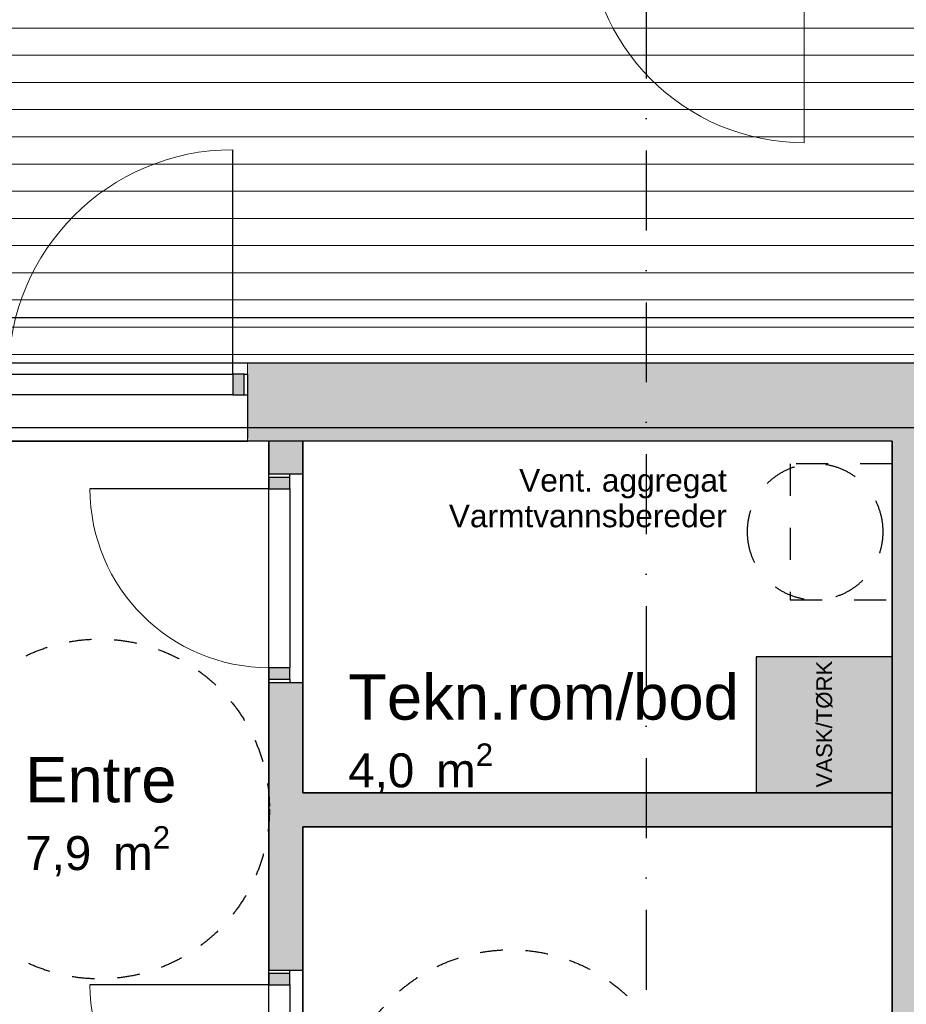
# Model space of a CAD drawing. Header units: millimetres. Extents: x 159314 to 204670, y 149478 to 189280.
# Tile 27 of 43: x 186683 to 190596, y 160348 to 164694. Entities that reach past the tile are written whole.
import ezdxf
from ezdxf.enums import TextEntityAlignment as Align

# ---------------------------------------------------------------- set-up
doc = ezdxf.new("R2010")
doc.units = ezdxf.units.MM
doc.header["$LTSCALE"] = 0.5
doc.header["$MEASUREMENT"] = 0
for name, pattern in [('Akselinje', [1500, 1000, -200, 100, -200]), ('PLINE', [0]), ('Prikk & stiplet', [1340.555525, 705.555534, -352.777767, 0, -282.222223]), ('Små Stiplet', [564.444444, 282.222222, -282.222222]), ('Stipling', [400, 200, -200])]:
    doc.linetypes.add(name, pattern=pattern)
for name, color, linetype in [('23-- Yttervegger (Skravur)(Nye konstruksjoner)', 7, 'Continuous'), ('23-- Yttervegger(Nye konstruksjoner)', 7, 'Continuous'), ('24-- Innervegger (Skravur)(Nye konstruksjoner)', 7, 'Continuous'), ('24-- Innervegger(Nye konstruksjoner)', 7, 'Continuous'), ('244- Vinduer_ dører_ foldevegger(Nye konstruksjoner)', 7, 'Continuous'), ('25-- Dekker(Nye konstruksjoner)', 7, 'Continuous'), ('251- Frittbærende dekker(Nye konstruksjoner)', 7, 'Continuous'), ('26-- Yttertak(Nye konstruksjoner)', 7, 'Continuous'), ('315- Utstyr for sanitærinstallasjoner (Skravur)(Nye konstruksjoner)', 7, 'Continuous'), ('315- Utstyr for sanitærinstallasjoner(Nye konstruksjoner)', 7, 'Continuous'), ('822- Modullinjer(Nye konstruksjoner)', 7, 'Continuous'), ('838- Annen tekst(Nye konstruksjoner)', 7, 'Continuous'), ('852- Snittmarkør', 7, 'Continuous'), ('862- M___Nettoareal(Nye konstruksjoner)', 7, 'Continuous'), ('862- M___Nettoareal(Polylinje)(Nye konstruksjoner)', 7, 'Continuous'), ('862- M___Nettoareal(Tekst)(Nye konstruksjoner)', 7, 'Continuous'), ('878- Annen overflate_visuell informasjon_snusirkler(Nye konstruksjoner)', 7, 'Continuous')]:
    doc.layers.add(name, color=color, linetype=linetype)
for name, color, linetype, lineweight in [('234- Vinduer_ dører_ porter(Nye konstruksjoner)', 7, 'Continuous', 0), ('235- Utvendig kledning og overflate(Nye konstruksjoner)', 7, 'Continuous', 0), ('236- Innvendig kledning og overflate(Nye konstruksjoner)', 7, 'Continuous', 0), ('255- Gulvoverflate(Nye konstruksjoner)', 7, 'Continuous', 0)]:
    doc.layers.add(name, color=color, linetype=linetype, lineweight=lineweight)
doc.styles.add('GENERATED_STYLE_1', font='arial.ttf')
doc.styles.add('GENERATED_STYLE_4', font='arialbd.ttf')

# ---------------------------------------------------------------- blocks, each defined once
blk = doc.blocks.new('Leilighet 7_102_1_1', base_point=(184208.9, 153807))
at = {"layer": '862- M___Nettoareal(Polylinje)(Nye konstruksjoner)', "flags": 128}
blk.add_lwpolyline([(183018.9, 155333.7), (190533.9, 155333.7), (190533.9, 162833.7), (183018.9, 162833.7)], close=True, dxfattribs=at)
at = {"layer": '862- M___Nettoareal(Tekst)(Nye konstruksjoner)', "style": 'GENERATED_STYLE_1'}
for tag, height, p in [('DUMMY_861', 300, (185146.8, 154160.6)), ('ROOM_NAME', 300, (183271, 154092)), ('DUMMY_862', 150, (183271, 153689.2))]:
    blk.add_attdef(tag, text='', height=height, dxfattribs=at).set_placement(p, align=Align.TOP_LEFT)
blk = doc.blocks.new('Tekn.rom_bod_104_22_1', base_point=(188425.9, 160410.8))
at = {"layer": '862- M___Nettoareal(Polylinje)(Nye konstruksjoner)', "linetype": 'PLINE', "flags": 128}
blk.add_lwpolyline([(190533.9, 162833.7), (187933.5, 162833.7), (187933.5, 161281.4), (190533.9, 161281.4)], close=True, dxfattribs=at)
at = {"layer": '862- M___Nettoareal(Tekst)(Nye konstruksjoner)', "insert": (188133.5, 161499.4), "char_height": 150, "attachment_point": 1, "style": 'GENERATED_STYLE_1'}
blk.add_mtext('\\A1;{\\pql;\\pt0,24100;\\fArial|b0|i0|c0|p0;\\W1.000000;4,0\\fArial|b0|i0|c0|p0;\\W1.000000;\\A1{\\H.66x;\\S^  ;}\\fArial|b0|i0|c0|p0;\\W1.000000; m\\fArial|b0|i0|c0|p0;\\W1.000000;\\A1{\\H.66x;\\S2^  ;}}', dxfattribs=at)
at = {"layer": '862- M___Nettoareal(Tekst)(Nye konstruksjoner)', "style": 'GENERATED_STYLE_1'}
for tag, height, p in [('DUMMY_861', 200, (189795.3, 161850.1)), ('ROOM_NAME', 200, (188133.5, 161804.4)), ('DUMMY_862', 150, (188133.5, 161535.8))]:
    blk.add_attdef(tag, text='', height=height, dxfattribs=at).set_placement(p, align=Align.TOP_LEFT)
blk = doc.blocks.new('Bad_103_23_1', base_point=(189160.5, 159535.7))
at = {"layer": '862- M___Nettoareal(Polylinje)(Nye konstruksjoner)', "linetype": 'PLINE', "flags": 128}
blk.add_lwpolyline([(187933.5, 161131.4), (187933.5, 158581), (190533.9, 158581), (190533.9, 159776), (190283.9, 159776), (190283.9, 160286), (190533.9, 160286), (190533.9, 161131.4)], close=True, dxfattribs=at)
at = {"layer": '862- M___Nettoareal(Tekst)(Nye konstruksjoner)', "insert": (188459.9, 159605.3), "char_height": 150, "attachment_point": 1, "style": 'GENERATED_STYLE_1'}
blk.add_mtext('\\A1;{\\pql;\\pt0,24100;\\fArial|b0|i0|c0|p0;\\W1.000000;6,5\\fArial|b0|i0|c0|p0;\\W1.000000;\\A1{\\H.66x;\\S^  ;}\\fArial|b0|i0|c0|p0;\\W1.000000; m\\fArial|b0|i0|c0|p0;\\W1.000000;\\A1{\\H.66x;\\S2^  ;}}', dxfattribs=at)
at = {"layer": '862- M___Nettoareal(Tekst)(Nye konstruksjoner)', "style": 'GENERATED_STYLE_1'}
for tag, height, p in [('DUMMY_861', 200, (188948, 159956)), ('ROOM_NAME', 200, (188459.9, 159910.3)), ('DUMMY_862', 150, (188459.9, 159641.7))]:
    blk.add_attdef(tag, text='', height=height, dxfattribs=at).set_placement(p, align=Align.TOP_LEFT)
blk = doc.blocks.new('Entre_106_31_1', base_point=(186975.1, 161892.6))
at = {"layer": '862- M___Nettoareal(Polylinje)(Nye konstruksjoner)', "linetype": 'PLINE', "flags": 128}
blk.add_lwpolyline([(187783.5, 159083.7), (187783.5, 162833.7), (185678.9, 162833.7), (185678.9, 159083.7)], close=True, dxfattribs=at)
at = {"layer": '862- M___Nettoareal(Tekst)(Nye konstruksjoner)', "insert": (186707.8, 161134.4), "char_height": 150, "attachment_point": 1, "style": 'GENERATED_STYLE_1'}
blk.add_mtext('\\A1;{\\pql;\\pt0,24100;\\fArial|b0|i0|c0|p0;\\W1.000000;7,9\\fArial|b0|i0|c0|p0;\\W1.000000;\\A1{\\H.66x;\\S^  ;}\\fArial|b0|i0|c0|p0;\\W1.000000; m\\fArial|b0|i0|c0|p0;\\W1.000000;\\A1{\\H.66x;\\S2^  ;}}', dxfattribs=at)
at = {"layer": '862- M___Nettoareal(Tekst)(Nye konstruksjoner)', "style": 'GENERATED_STYLE_1'}
for tag, height, p in [('DUMMY_861', 200, (187363.4, 161485.1)), ('ROOM_NAME', 200, (186707.8, 161439.4)), ('DUMMY_862', 150, (186707.8, 161170.8))]:
    blk.add_attdef(tag, text='', height=height, dxfattribs=at).set_placement(p, align=Align.TOP_LEFT)
blk = doc.blocks.new('Dør[1]_1')
at = {"layer": '23-- Yttervegger (Skravur)(Nye konstruksjoner)', "linetype": 'Continuous'}
for points in [[(186583.9, 163037.7), (186633.9, 163037.7), (186633.9, 163129.7), (186583.9, 163129.7)], [(187673.9, 163129.7), (187623.9, 163129.7), (187623.9, 163037.7), (187673.9, 163037.7)]]:
    blk.add_hatch(color=256, dxfattribs=at).paths.add_polyline_path(points)
at = {"layer": '234- Vinduer_ dører_ porter(Nye konstruksjoner)', "linetype": 'PLINE'}
blk.add_arc((187623.9, 163129.7), 990, 90, 180, dxfattribs=at)
at = {"layer": '235- Utvendig kledning og overflate(Nye konstruksjoner)', "linetype": 'PLINE'}
for p, q in [((186568.9, 163179.7), (186568.9, 163160.7)), ((187688.9, 163179.7), (187688.9, 163160.7)), ((186568.9, 163160.7), (186568.9, 163129.7)), ((187688.9, 163160.7), (187688.9, 163129.7)), ((186568.9, 163129.7), (186568.9, 163124.7)), ((186568.9, 163129.7), (186568.9, 163124.7)), ((186568.9, 163124.7), (186568.9, 163101.7)), ((186568.9, 163124.7), (186568.9, 163101.7)), ((186568.9, 163101.7), (186568.9, 163092.7)), ((186568.9, 163101.7), (186568.9, 163092.7)), ((187688.9, 163129.7), (187688.9, 163124.7)), ((187688.9, 163129.7), (187688.9, 163124.7)), ((187688.9, 163124.7), (187688.9, 163101.7)), ((187688.9, 163124.7), (187688.9, 163101.7)), ((187688.9, 163101.7), (187688.9, 163092.7)), ((187688.9, 163101.7), (187688.9, 163092.7))]:
    blk.add_line(p, q, dxfattribs=at)
at = {"layer": '236- Innvendig kledning og overflate(Nye konstruksjoner)', "linetype": 'PLINE'}
for p, q in [((186568.9, 162846.7), (186568.9, 162833.7)), ((187688.9, 162846.7), (187688.9, 162833.7))]:
    blk.add_line(p, q, dxfattribs=at)
at = {"layer": '244- Vinduer_ dører_ foldevegger(Nye konstruksjoner)', "linetype": 'PLINE'}
for p, q in [((187623.9, 163129.7), (187623.9, 164119.7)), ((186568.9, 163179.7), (187688.9, 163179.7)), ((186583.9, 163129.7), (186568.9, 163129.7)), ((186568.9, 163129.7), (186568.9, 163037.7)), ((186568.9, 163092.7), (186568.9, 163037.7)), ((186568.9, 163092.7), (186568.9, 163037.7)), ((186633.9, 163129.7), (186583.9, 163129.7)), ((186583.9, 163129.7), (186583.9, 163037.7)), ((186633.9, 163129.7), (187623.9, 163129.7)), ((186633.9, 163037.7), (186633.9, 163129.7)), ((187673.9, 163129.7), (187623.9, 163129.7)), ((187623.9, 163129.7), (187623.9, 163037.7)), ((187673.9, 163129.7), (187688.9, 163129.7)), ((187673.9, 163037.7), (187673.9, 163129.7)), ((187688.9, 163129.7), (187688.9, 163037.7)), ((187688.9, 163092.7), (187688.9, 163037.7)), ((187688.9, 163092.7), (187688.9, 163037.7)), ((186583.9, 163037.7), (186568.9, 163037.7)), ((186568.9, 163037.7), (186568.9, 162894.7)), ((186583.9, 163037.7), (186633.9, 163037.7)), ((187623.9, 163037.7), (186633.9, 163037.7)), ((187623.9, 163037.7), (187673.9, 163037.7)), ((187673.9, 163037.7), (187688.9, 163037.7)), ((187688.9, 163037.7), (187688.9, 162894.7)), ((186568.9, 162894.7), (186568.9, 162846.7)), ((187688.9, 162894.7), (187688.9, 162846.7)), ((186568.9, 162833.7), (187688.9, 162833.7))]:
    blk.add_line(p, q, dxfattribs=at)
blk = doc.blocks.new('Dør[17]_1')
at = {"layer": '24-- Innervegger (Skravur)(Nye konstruksjoner)', "linetype": 'Continuous'}
for points in [[(187783.5, 160483.7), (187783.5, 160433.7), (187875.5, 160433.7), (187875.5, 160483.7)], [(187875.5, 159593.7), (187875.5, 159643.7), (187783.5, 159643.7), (187783.5, 159593.7)]]:
    blk.add_hatch(color=256, dxfattribs=at).paths.add_polyline_path(points)
at = {"layer": '234- Vinduer_ dører_ porter(Nye konstruksjoner)', "linetype": 'PLINE'}
blk.add_arc((187783.5, 160433.7), 790, 180, 270, dxfattribs=at)
at = {"layer": '244- Vinduer_ dører_ foldevegger(Nye konstruksjoner)', "linetype": 'PLINE'}
for p, q in [((187783.5, 159578.7), (187783.5, 160498.7)), ((187783.5, 160483.7), (187783.5, 160498.7)), ((187783.5, 160498.7), (187875.5, 160498.7)), ((187783.5, 160498.7), (187875.5, 160498.7)), ((187783.5, 160498.7), (187875.5, 160498.7)), ((187783.5, 160483.7), (187783.5, 160433.7)), ((187875.5, 160483.7), (187783.5, 160483.7)), ((187875.5, 160483.7), (187875.5, 160498.7)), ((187875.5, 160498.7), (187933.5, 160498.7)), ((187875.5, 160433.7), (187875.5, 160483.7)), ((187933.5, 159578.7), (187933.5, 160498.7)), ((187783.5, 160433.7), (186993.5, 160433.7)), ((187783.5, 159643.7), (187783.5, 160433.7)), ((187783.5, 160433.7), (187875.5, 160433.7)), ((187875.5, 160433.7), (187875.5, 159643.7)), ((187875.5, 159643.7), (187783.5, 159643.7)), ((187783.5, 159643.7), (187783.5, 159593.7)), ((187875.5, 159593.7), (187875.5, 159643.7)), ((187783.5, 159593.7), (187783.5, 159578.7)), ((187783.5, 159593.7), (187875.5, 159593.7)), ((187783.5, 159578.7), (187875.5, 159578.7)), ((187783.5, 159578.7), (187875.5, 159578.7)), ((187783.5, 159578.7), (187875.5, 159578.7)), ((187875.5, 159593.7), (187875.5, 159578.7)), ((187875.5, 159578.7), (187933.5, 159578.7))]:
    blk.add_line(p, q, dxfattribs=at)
blk = doc.blocks.new('Dør[18]_1')
at = {"layer": '24-- Innervegger (Skravur)(Nye konstruksjoner)', "linetype": 'Continuous'}
for points in [[(187783.5, 162673.7), (187783.5, 162623.7), (187875.5, 162623.7), (187875.5, 162673.7)], [(187875.5, 161783.7), (187875.5, 161833.7), (187783.5, 161833.7), (187783.5, 161783.7)]]:
    blk.add_hatch(color=256, dxfattribs=at).paths.add_polyline_path(points)
at = {"layer": '234- Vinduer_ dører_ porter(Nye konstruksjoner)', "linetype": 'PLINE'}
blk.add_arc((187783.5, 162623.7), 790, 180, 270, dxfattribs=at)
at = {"layer": '244- Vinduer_ dører_ foldevegger(Nye konstruksjoner)', "linetype": 'PLINE'}
for p, q in [((187783.5, 161768.7), (187783.5, 162688.7)), ((187783.5, 162673.7), (187783.5, 162688.7)), ((187783.5, 162688.7), (187875.5, 162688.7)), ((187783.5, 162688.7), (187875.5, 162688.7)), ((187783.5, 162688.7), (187875.5, 162688.7)), ((187783.5, 162673.7), (187783.5, 162623.7)), ((187875.5, 162673.7), (187783.5, 162673.7)), ((187875.5, 162673.7), (187875.5, 162688.7)), ((187875.5, 162688.7), (187933.5, 162688.7)), ((187875.5, 162623.7), (187875.5, 162673.7)), ((187933.5, 161768.7), (187933.5, 162688.7)), ((187783.5, 162623.7), (186993.5, 162623.7)), ((187783.5, 161833.7), (187783.5, 162623.7)), ((187783.5, 162623.7), (187875.5, 162623.7)), ((187875.5, 162623.7), (187875.5, 161833.7)), ((187875.5, 161833.7), (187783.5, 161833.7)), ((187783.5, 161833.7), (187783.5, 161783.7)), ((187875.5, 161783.7), (187875.5, 161833.7)), ((187783.5, 161783.7), (187783.5, 161768.7)), ((187783.5, 161783.7), (187875.5, 161783.7)), ((187783.5, 161768.7), (187875.5, 161768.7)), ((187783.5, 161768.7), (187875.5, 161768.7)), ((187783.5, 161768.7), (187875.5, 161768.7)), ((187875.5, 161783.7), (187875.5, 161768.7)), ((187875.5, 161768.7), (187933.5, 161768.7))]:
    blk.add_line(p, q, dxfattribs=at)
blk = doc.blocks.new('Dør med sidefelt på side 2[26]_1')
at = {"layer": '23-- Yttervegger (Skravur)(Nye konstruksjoner)', "linetype": 'Continuous'}
for points in [[(188698.9, 165199.7), (188698.9, 165107.7), (188741.9, 165107.7), (188741.9, 165199.7)], [(189145.9, 165199.7), (189145.9, 165107.7), (189188.9, 165107.7), (189188.9, 165199.7)], [(190188.9, 165107.7), (190188.9, 165199.7), (190145.9, 165199.7), (190145.9, 165107.7)]]:
    blk.add_hatch(color=256, dxfattribs=at).paths.add_polyline_path(points)
at = {"layer": '234- Vinduer_ dører_ porter(Nye konstruksjoner)', "linetype": 'PLINE'}
for p, q in [((188698.9, 165199.7), (188683.9, 165199.7)), ((188683.9, 165107.7), (188683.9, 165199.7)), ((188698.9, 165199.7), (188741.9, 165199.7)), ((188698.9, 165107.7), (188698.9, 165199.7)), ((188741.9, 165199.7), (188741.9, 165107.7)), ((189145.9, 165199.7), (189188.9, 165199.7)), ((189145.9, 165107.7), (189145.9, 165199.7)), ((189188.9, 165199.7), (189188.9, 165107.7)), ((190145.9, 165107.7), (190145.9, 165199.7)), ((190145.9, 165199.7), (190188.9, 165199.7)), ((190188.9, 165199.7), (190203.9, 165199.7)), ((190188.9, 165199.7), (190188.9, 165107.7)), ((190203.9, 165107.7), (190203.9, 165199.7)), ((188698.9, 165107.7), (188683.9, 165107.7)), ((188741.9, 165107.7), (188698.9, 165107.7)), ((189188.9, 165107.7), (189145.9, 165107.7)), ((190188.9, 165107.7), (190145.9, 165107.7)), ((190145.9, 165107.7), (190145.9, 164150.7)), ((190188.9, 165107.7), (190203.9, 165107.7))]:
    blk.add_line(p, q, dxfattribs=at)
at = {"layer": '234- Vinduer_ dører_ porter(Nye konstruksjoner)', "linetype": 'PLINE', "flags": 128}
blk.add_lwpolyline([(188741.9, 165199.7), (189145.9, 165199.7), (189145.9, 165107.7), (188741.9, 165107.7)], close=True, dxfattribs=at)
at = {"layer": '234- Vinduer_ dører_ porter(Nye konstruksjoner)', "linetype": 'PLINE'}
blk.add_arc((190145.9, 165107.7), 957, 180, 270, dxfattribs=at)
at = {"layer": '235- Utvendig kledning og overflate(Nye konstruksjoner)', "linetype": 'PLINE'}
for p, q in [((188683.9, 165185.7), (188683.9, 165194.7)), ((188683.9, 165185.7), (188683.9, 165194.7)), ((188683.9, 165162.7), (188683.9, 165185.7)), ((188683.9, 165162.7), (188683.9, 165185.7)), ((190203.9, 165185.7), (190203.9, 165194.7)), ((190203.9, 165185.7), (190203.9, 165194.7)), ((190203.9, 165162.7), (190203.9, 165185.7)), ((190203.9, 165162.7), (190203.9, 165185.7)), ((188683.9, 165126.7), (188683.9, 165162.7)), ((188683.9, 165126.7), (188683.9, 165162.7)), ((190203.9, 165126.7), (190203.9, 165162.7)), ((190203.9, 165126.7), (190203.9, 165162.7)), ((188683.9, 165107.7), (188683.9, 165126.7)), ((188683.9, 165107.7), (188683.9, 165126.7)), ((190203.9, 165107.7), (190203.9, 165126.7)), ((190203.9, 165107.7), (190203.9, 165126.7))]:
    blk.add_line(p, q, dxfattribs=at)
at = {"layer": '236- Innvendig kledning og overflate(Nye konstruksjoner)', "linetype": 'PLINE'}
for p, q in [((188683.9, 165453.7), (188696.9, 165453.7)), ((188696.9, 165199.7), (188696.9, 165453.7)), ((190203.9, 165453.7), (190190.9, 165453.7)), ((190190.9, 165199.7), (190190.9, 165453.7))]:
    blk.add_line(p, q, dxfattribs=at)
at = {"layer": '244- Vinduer_ dører_ foldevegger(Nye konstruksjoner)', "linetype": 'PLINE'}
for p, q in [((188683.9, 165194.7), (188683.9, 165199.7)), ((188683.9, 165194.7), (188683.9, 165199.7)), ((190203.9, 165194.7), (190203.9, 165199.7)), ((190203.9, 165194.7), (190203.9, 165199.7))]:
    blk.add_line(p, q, dxfattribs=at)
blk = doc.blocks.new('Vaskemaskin[29]_1', base_point=(190533.9, 161581.4))
at = {"layer": '315- Utstyr for sanitærinstallasjoner (Skravur)(Nye konstruksjoner)', "linetype": 'Continuous'}
blk.add_hatch(color=256, dxfattribs=at).paths.add_polyline_path([(190533.9, 161881.4), (189933.9, 161881.4), (189933.9, 161281.4), (190533.9, 161281.4)])
at = {"layer": '315- Utstyr for sanitærinstallasjoner(Nye konstruksjoner)', "linetype": 'Continuous', "flags": 128}
blk.add_lwpolyline([(190533.9, 161881.4), (189933.9, 161881.4), (189933.9, 161281.4), (190533.9, 161281.4)], close=True, dxfattribs=at)
at = {"layer": '315- Utstyr for sanitærinstallasjoner(Nye konstruksjoner)', "linetype": 'Continuous', "style": 'GENERATED_STYLE_1'}
blk.add_attdef('stDisplayText', text='', height=70, rotation=90, dxfattribs=at).set_placement((190233.9, 161584.7), align=Align.MIDDLE_CENTER)
blk = doc.blocks.new('Standard grid marker[149]_1', base_point=(171952.9, 162893.7))
at = {"layer": '822- Modullinjer(Nye konstruksjoner)', "linetype": 'Akselinje'}
blk.add_line((172152.9, 162893.7), (202944.9, 162893.7), dxfattribs=at)
at = {"layer": '822- Modullinjer(Nye konstruksjoner)', "style": 'GENERATED_STYLE_4'}
for tag, p in [('AC_MarkerText_1_0', (171452.9, 163068.7)), ('AC_MarkerText_1_1', (203644.9, 163068.7))]:
    blk.add_attdef(tag, text='', height=350, dxfattribs=at).set_placement(p, align=Align.TOP_CENTER)

msp = doc.modelspace()

# ---------------------------------------------------------------- hatches: boundary and pattern name
at = {"layer": '23-- Yttervegger (Skravur)(Nye konstruksjoner)', "linetype": 'Continuous'}
for points in [[(187688.9, 163160.7), (190658.9, 163160.7), (190658.9, 163179.7), (187688.9, 163179.7)], [(187688.9, 163124.7), (190658.9, 163124.7), (190658.9, 163160.7), (187688.9, 163160.7)], [(187688.9, 163101.7), (190658.9, 163101.7), (190658.9, 163124.7), (187688.9, 163124.7)], [(187688.9, 163092.7), (190658.9, 163092.7), (190658.9, 163101.7), (187688.9, 163101.7)], [(187688.9, 162894.7), (190658.9, 162894.7), (190658.9, 163092.7), (187688.9, 163092.7)], [(187688.9, 162846.7), (190533.9, 162846.7), (190533.9, 162894.7), (187688.9, 162894.7)], [(190533.9, 162846.7), (187688.9, 162846.7), (187688.9, 162833.7), (190533.9, 162833.7)]]:
    msp.add_hatch(color=256, dxfattribs=at).paths.add_polyline_path(points)
at = {"layer": '24-- Innervegger (Skravur)(Nye konstruksjoner)', "linetype": 'Continuous'}
for points in [[(190533.9, 162846.7), (190658.9, 162846.7), (190658.9, 162894.7), (190533.9, 162894.7)], [(187933.5, 162833.7), (187783.5, 162833.7), (187783.5, 162688.7), (187933.5, 162688.7)], [(190533.9, 162833.7), (190658.9, 162833.7), (190658.9, 162846.7), (190533.9, 162846.7)], [(190783.9, 155333.7), (190783.9, 162833.7), (190533.9, 162833.7), (190533.9, 155333.7)], [(190783.9, 155333.7), (190783.9, 162833.7), (190533.9, 162833.7), (190533.9, 155333.7)], [(187783.5, 160498.7), (187933.5, 160498.7), (187933.5, 161768.7), (187783.5, 161768.7)], [(190533.9, 161281.4), (187933.5, 161281.4), (187933.5, 161131.4), (190533.9, 161131.4)]]:
    msp.add_hatch(color=256, dxfattribs=at).paths.add_polyline_path(points)
at = {"layer": '255- Gulvoverflate(Nye konstruksjoner)', "linetype": 'Continuous'}
h = msp.add_hatch(dxfattribs=at)
h.set_pattern_fill('LINJER_120_MM_0001', color=256, style=0, pattern_type=2)
h.set_pattern_definition([(0, (188973.87, 180376.58), (0, 120), [])])
h.paths.add_polyline_path([(182885.5, 163179.7), (195827.9, 163179.7), (195827.9, 165203.7), (186264.9, 165203.7), (186264.9, 171018.7), (194294.9, 171018.7), (194294.9, 177287.7), (194294.9, 183129.7), (186222.9, 183129.7), (186222.9, 180629.7), (184348.9, 180629.7), (184348.9, 165107.7), (182885.5, 165107.7)])

# ---------------------------------------------------------------- linework, layer by layer
at = {"layer": '23-- Yttervegger(Nye konstruksjoner)', "linetype": 'PLINE'}
for p, q in [((187688.9, 163092.7), (187688.9, 163037.7)), ((187688.9, 163037.7), (187688.9, 162894.7)), ((187688.9, 162894.7), (187688.9, 162846.7))]:
    msp.add_line(p, q, dxfattribs=at)
at = {"layer": '235- Utvendig kledning og overflate(Nye konstruksjoner)', "linetype": 'PLINE'}
for p, q in [((187688.9, 163179.7), (187688.9, 163160.7)), ((187688.9, 163160.7), (187688.9, 163129.7)), ((187688.9, 163129.7), (187688.9, 163124.7)), ((187688.9, 163124.7), (187688.9, 163101.7)), ((187688.9, 163101.7), (187688.9, 163092.7))]:
    msp.add_line(p, q, dxfattribs=at)
at = {"layer": '235- Utvendig kledning og overflate(Nye konstruksjoner)', "linetype": 'PLINE', "flags": 128}
msp.add_lwpolyline([(190658.9, 163179.7), (187688.9, 163179.7)], dxfattribs=at)
at = {"layer": '236- Innvendig kledning og overflate(Nye konstruksjoner)', "linetype": 'PLINE'}
msp.add_line((187688.9, 162846.7), (187688.9, 162833.7), dxfattribs=at)
at = {"layer": '236- Innvendig kledning og overflate(Nye konstruksjoner)', "linetype": 'PLINE', "flags": 128}
for points in [[(187688.9, 162833.7), (187783.5, 162833.7)], [(187933.5, 162833.7), (190533.9, 162833.7)]]:
    msp.add_lwpolyline(points, dxfattribs=at)
at = {"layer": '24-- Innervegger(Nye konstruksjoner)', "linetype": 'PLINE'}
for p, q in [((187783.5, 162688.7), (187875.5, 162688.7)), ((187875.5, 162688.7), (187933.5, 162688.7)), ((187783.5, 161768.7), (187875.5, 161768.7)), ((187875.5, 161768.7), (187933.5, 161768.7)), ((187783.5, 160498.7), (187875.5, 160498.7)), ((187875.5, 160498.7), (187933.5, 160498.7))]:
    msp.add_line(p, q, dxfattribs=at)
at = {"layer": '24-- Innervegger(Nye konstruksjoner)', "linetype": 'PLINE', "flags": 128}
for points in [[(187783.5, 162833.7), (187783.5, 162688.7)], [(187933.5, 162688.7), (187933.5, 162833.7)], [(190533.9, 162833.7), (190533.9, 158581)], [(190533.9, 162833.7), (190533.9, 158581)], [(187783.5, 161768.7), (187783.5, 160498.7)], [(187933.5, 161281.4), (187933.5, 161768.7)], [(190533.9, 161281.4), (187933.5, 161281.4)], [(190533.9, 161131.4), (190533.9, 161281.4)], [(187933.5, 160498.7), (187933.5, 161131.4)], [(187933.5, 161131.4), (190533.9, 161131.4)]]:
    msp.add_lwpolyline(points, dxfattribs=at)
at = {"layer": '25-- Dekker(Nye konstruksjoner)', "linetype": 'PLINE', "flags": 128}
msp.add_lwpolyline([(182885.5, 163179.7), (195827.9, 163179.7), (195827.9, 165203.7), (186264.9, 165203.7), (186264.9, 171018.7), (194294.9, 171018.7), (194294.9, 177287.7), (194294.9, 183129.7), (186222.9, 183129.7), (186222.9, 180629.7), (184348.9, 180629.7), (184348.9, 165107.7), (182885.5, 165107.7)], close=True, dxfattribs=at)
at = {"layer": '251- Frittbærende dekker(Nye konstruksjoner)', "linetype": 'PLINE', "flags": 128}
msp.add_lwpolyline([(184348.9, 165107.7), (182722.9, 165107.7), (182722.9, 163179.7), (196044.9, 163179.7), (196044.9, 165549.7), (194744.9, 165549.7), (194744.9, 165107.7), (186264.9, 165107.7), (186264.9, 171289.7), (186514.9, 171289.7), (186514.9, 178318.7), (184348.9, 178318.7)], close=True, dxfattribs=at)
at = {"layer": '26-- Yttertak(Nye konstruksjoner)', "linetype": 'PLINE', "flags": 128}
for points in [[(182572.9, 163379.7), (198744.9, 163379.6)], [(182958.9, 162893.7), (198358.9, 162893.6)]]:
    msp.add_lwpolyline(points, dxfattribs=at)
at = {"layer": '315- Utstyr for sanitærinstallasjoner(Nye konstruksjoner)', "linetype": 'Små Stiplet'}
msp.add_lwpolyline([(190494, 162433.7, -1), (189894, 162433.7, -1)], format="xyb", close=True, dxfattribs=at)
msp.add_lwpolyline([(190533.9, 162733.7), (190083.9, 162733.7), (190083.9, 162133.7), (190533.9, 162133.7)], close=True, dxfattribs=at)
at = {"layer": '852- Snittmarkør', "linetype": 'Prikk & stiplet'}
msp.add_line((189448.9, 187579.6), (189448.9, 151137.7), dxfattribs=at)
at = {"layer": '878- Annen overflate_visuell informasjon_snusirkler(Nye konstruksjoner)', "linetype": 'Stipling'}
for centre in [(187035.6, 161210.1), (188849.9, 159838.8)]:
    msp.add_circle(centre, 750, dxfattribs=at)

# ---------------------------------------------------------------- block references
at = {"layer": '244- Vinduer_ dører_ foldevegger(Nye konstruksjoner)', "linetype": 'PLINE'}
for name in ['Dør med sidefelt på side 2[26]_1', 'Dør[1]_1', 'Dør[18]_1', 'Dør[17]_1']:
    msp.add_blockref(name, (0, 0), dxfattribs=at)
at = {"layer": '315- Utstyr for sanitærinstallasjoner(Nye konstruksjoner)', "linetype": 'Continuous'}
ref = msp.add_blockref('Vaskemaskin[29]_1', (190533.9, 161581.4), dxfattribs=at)
ref.add_attrib('stDisplayText', 'VASK/TØRK', dxfattribs={"color": 7, "linetype": 'Continuous', "height": 70, "rotation": 90, "style": 'GENERATED_STYLE_1'}).set_placement((190233.9, 161584.7), align=Align.MIDDLE_CENTER)
at = {"layer": '822- Modullinjer(Nye konstruksjoner)', "linetype": 'PLINE'}
msp.add_blockref('Standard grid marker[149]_1', (171952.9, 162893.7), dxfattribs=at)
at = {"layer": '862- M___Nettoareal(Nye konstruksjoner)', "linetype": 'Continuous'}
msp.add_blockref('Leilighet 7_102_1_1', (184208.9, 153807), dxfattribs=at)
ref = msp.add_blockref('Entre_106_31_1', (186975.1, 161892.6), dxfattribs=at)
ref.add_attrib('ROOM_NAME', 'Entre', dxfattribs={"layer": '862- M___Nettoareal(Tekst)(Nye konstruksjoner)', "color": 7, "height": 200, "style": 'GENERATED_STYLE_1'}).set_placement((186707.8, 161439.4), align=Align.TOP_LEFT)
ref = msp.add_blockref('Tekn.rom_bod_104_22_1', (188425.9, 160410.8), dxfattribs=at)
ref.add_attrib('ROOM_NAME', 'Tekn.rom/bod', dxfattribs={"layer": '862- M___Nettoareal(Tekst)(Nye konstruksjoner)', "color": 7, "height": 200, "style": 'GENERATED_STYLE_1'}).set_placement((188133.5, 161804.4), align=Align.TOP_LEFT)
ref = msp.add_blockref('Bad_103_23_1', (189160.5, 159535.7), dxfattribs=at)
ref.add_attrib('ROOM_NAME', 'Bad', dxfattribs={"layer": '862- M___Nettoareal(Tekst)(Nye konstruksjoner)', "color": 7, "height": 200, "style": 'GENERATED_STYLE_1'}).set_placement((188459.9, 159910.3), align=Align.TOP_LEFT)

# ---------------------------------------------------------------- texts
at = {"layer": '838- Annen tekst(Nye konstruksjoner)', "linetype": 'Continuous', "insert": (189804, 162710.8), "char_height": 100, "attachment_point": 3, "line_spacing_factor": 0.942898, "style": 'GENERATED_STYLE_1'}
msp.add_mtext('\\A1;{\\pqr;\\fArial|b0|i0|c0|p0;\\W1.000000;Vent. aggregat\\P\\pqr;\\fArial|b0|i0|c0|p0;\\W1.000000;Varmtvannsbereder}', dxfattribs=at)

doc.saveas('drawing.dxf')
